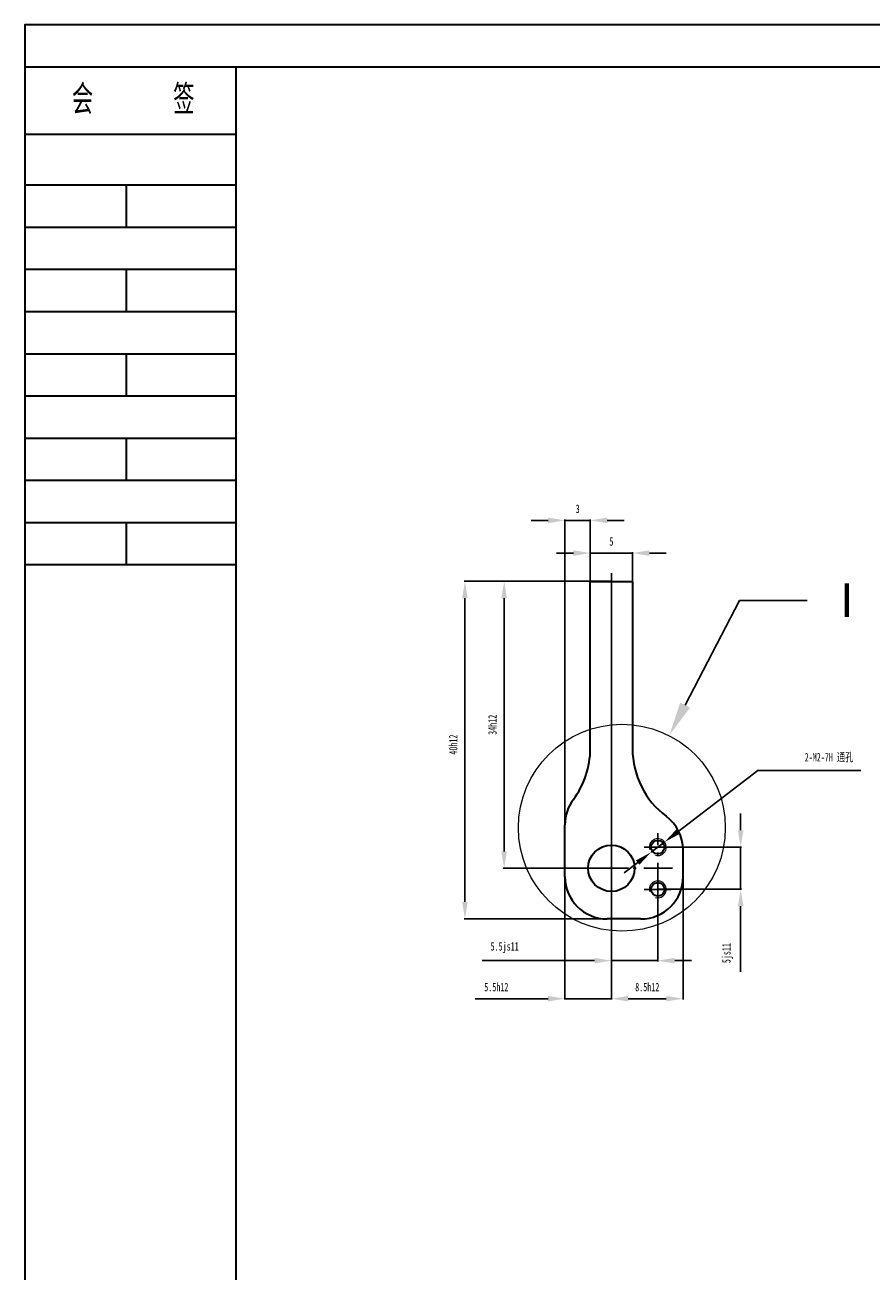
# Model space of a CAD drawing. Header units: millimetres. Extents: x -33921 to -29933, y -26486 to -26076.
# Tile 24 of 34: x -31808 to -31708, y -26226 to -26078. Entities that reach past the tile are written whole.
import ezdxf
from ezdxf import colors
from ezdxf.entities.mleader import LeaderData, LeaderLine
from ezdxf.math import Vec2, Vec3

# ---------------------------------------------------------------- set-up
doc = ezdxf.new("R2010")
doc.units = ezdxf.units.MM
doc.linetypes.add('GEN7A', pattern=[6.875, 4.75, -0.875, 0.375, -0.875])
doc.layers.add('尺寸线', color=5, linetype='Continuous', lineweight=15)
doc.layers.add('特别说明', color=3, linetype='Continuous')
doc.styles.add('SLDTEXTSTYLE5', font='TXT', dxfattribs={"width": 0.7})
doc.styles.get("Standard").update_dxf_attribs({"font": 'arial.ttf', "height": 1})
doc.styles.add('图框文字', font='gbenor.shx', dxfattribs={"bigfont": 'gbcbig.shx'})
doc.dimstyles.new('1-1', dxfattribs={"dimtxt": 1, "dimasz": 2, "dimexe": 0.1, "dimexo": 0.05, "dimgap": 0.875, "dimtad": 1, "dimtoh": 1, "dimrnd": 1e-09, "dimzin": 12, "dimdsep": 46, "dimtxsty": 'SLDTEXTSTYLE5', "dimcen": 0.09, "dimclrd": 5, "dimclre": 5, "dimclrt": 5, "dimadec": 0, "dimazin": 3, "dimtfac": 1, "dimtmove": 0, "dimatfit": 3, "dimfxl": 1, "dimfrac": 2, "dimtolj": 1, "dimtzin": 12, "dimarcsym": 0})
doc.dimstyles.new('1-1 v', dxfattribs={"dimtxt": 1, "dimasz": 2, "dimexe": 0.1, "dimexo": 0.05, "dimgap": 0.875, "dimtad": 1, "dimrnd": 1e-09, "dimzin": 12, "dimdsep": 46, "dimtxsty": 'SLDTEXTSTYLE5', "dimcen": 0.09, "dimclrd": 5, "dimclre": 5, "dimclrt": 5, "dimadec": 0, "dimazin": 3, "dimtfac": 1, "dimtmove": 0, "dimatfit": 3, "dimfxl": 1, "dimfrac": 2, "dimtolj": 1, "dimtzin": 12, "dimarcsym": 0})

# ---------------------------------------------------------------- blocks, each defined once
blk = doc.blocks.new('*D201')
at = {"layer": 'Defpoints', "color": 0, "transparency": 16777216}
for p in [(-31751.66, -26143.83), (-31738.95, -26143.83), (-31736.86, -26177.83)]:
    blk.add_point(p, dxfattribs=at)
at = {"layer": '尺寸线', "color": 5, "lineweight": -2, "transparency": 16777216}
for p, q in [((-31739, -26143.83), (-31751.76, -26143.83)), ((-31751.66, -26175.83), (-31751.66, -26145.83)), ((-31736.91, -26177.83), (-31751.76, -26177.83))]:
    blk.add_line(p, q, dxfattribs=at)
at = {"layer": '尺寸线', "color": 5, "transparency": 16777216}
for points in [[(-31752, -26145.83), (-31751.33, -26145.83), (-31751.66, -26143.83)], [(-31752, -26175.83), (-31751.33, -26175.83), (-31751.66, -26177.83)]]:
    blk.add_solid(points, dxfattribs=at)
at = {"layer": '尺寸线', "color": 5, "transparency": 16777216, "insert": (-31753.04, -26160.83), "char_height": 1, "attachment_point": 5, "rotation": 90, "style": 'SLDTEXTSTYLE5'}
blk.add_mtext('\\A1;34h12', dxfattribs=at)
blk = doc.blocks.new('*D202')
at = {"layer": 'Defpoints', "color": 0, "transparency": 16777216}
for p in [(-31744.45, -26177.83), (-31738.95, -26177.83), (-31738.95, -26193.29)]:
    blk.add_point(p, dxfattribs=at)
at = {"layer": '尺寸线', "color": 5, "lineweight": -2, "transparency": 16777216}
for p, q in [((-31744.45, -26177.88), (-31744.45, -26193.39)), ((-31738.95, -26177.88), (-31738.95, -26193.39)), ((-31746.45, -26193.29), (-31755.1, -26193.29)), ((-31738.95, -26193.29), (-31744.45, -26193.29)), ((-31736.95, -26193.29), (-31734.95, -26193.29))]:
    blk.add_line(p, q, dxfattribs=at)
at = {"layer": '尺寸线', "color": 5, "transparency": 16777216}
for points in [[(-31746.45, -26192.96), (-31746.45, -26193.62), (-31744.45, -26193.29)], [(-31736.95, -26192.96), (-31736.95, -26193.62), (-31738.95, -26193.29)]]:
    blk.add_solid(points, dxfattribs=at)
at = {"layer": '尺寸线', "color": 5, "transparency": 16777216, "insert": (-31752.59, -26191.92), "char_height": 1, "attachment_point": 5, "style": 'SLDTEXTSTYLE5'}
blk.add_mtext('\\A1;5.5h12', dxfattribs=at)
blk = doc.blocks.new('*D203')
at = {"layer": 'Defpoints', "color": 0, "transparency": 16777216}
for p in [(-31738.95, -26177.83), (-31730.45, -26177.83), (-31730.45, -26193.29)]:
    blk.add_point(p, dxfattribs=at)
at = {"layer": '尺寸线', "color": 5, "lineweight": -2, "transparency": 16777216}
for p, q in [((-31738.95, -26177.88), (-31738.95, -26193.39)), ((-31730.45, -26177.88), (-31730.45, -26193.39)), ((-31736.95, -26193.29), (-31732.45, -26193.29))]:
    blk.add_line(p, q, dxfattribs=at)
at = {"layer": '尺寸线', "color": 5, "transparency": 16777216}
for points in [[(-31736.95, -26192.96), (-31736.95, -26193.62), (-31738.95, -26193.29)], [(-31732.45, -26192.96), (-31732.45, -26193.62), (-31730.45, -26193.29)]]:
    blk.add_solid(points, dxfattribs=at)
at = {"layer": '尺寸线', "color": 5, "transparency": 16777216, "insert": (-31734.7, -26191.92), "char_height": 1, "attachment_point": 5, "style": 'SLDTEXTSTYLE5'}
blk.add_mtext('\\A1;8.5h12', dxfattribs=at)
blk = doc.blocks.new('*D204')
at = {"layer": 'Defpoints', "color": 0, "transparency": 16777216}
for p in [(-31733.45, -26175.33), (-31733.45, -26180.33), (-31723.63, -26180.33)]:
    blk.add_point(p, dxfattribs=at)
at = {"layer": '尺寸线', "color": 5, "lineweight": -2, "transparency": 16777216}
for p, q in [((-31723.63, -26173.33), (-31723.63, -26171.33)), ((-31733.4, -26175.33), (-31723.53, -26175.33)), ((-31723.63, -26175.33), (-31723.63, -26180.33)), ((-31733.4, -26180.33), (-31723.53, -26180.33)), ((-31723.63, -26182.33), (-31723.63, -26190.11))]:
    blk.add_line(p, q, dxfattribs=at)
at = {"layer": '尺寸线', "color": 5, "transparency": 16777216}
for points in [[(-31723.96, -26173.33), (-31723.29, -26173.33), (-31723.63, -26175.33)], [(-31723.96, -26182.33), (-31723.29, -26182.33), (-31723.63, -26180.33)]]:
    blk.add_solid(points, dxfattribs=at)
at = {"layer": '尺寸线', "color": 5, "transparency": 16777216, "insert": (-31725.17, -26187.89), "char_height": 1, "attachment_point": 5, "rotation": 90, "style": 'SLDTEXTSTYLE5'}
blk.add_mtext('\\A1;5js11', dxfattribs=at)
blk = doc.blocks.new('*D205')
at = {"layer": 'Defpoints', "color": 0, "transparency": 16777216}
for p in [(-31738.95, -26177.83), (-31733.45, -26180.33), (-31733.45, -26188.78)]:
    blk.add_point(p, dxfattribs=at)
at = {"layer": '尺寸线', "color": 5, "lineweight": -2, "transparency": 16777216}
for p, q in [((-31738.95, -26177.88), (-31738.95, -26188.88)), ((-31733.45, -26180.38), (-31733.45, -26188.88)), ((-31740.95, -26188.78), (-31754.28, -26188.78)), ((-31733.45, -26188.78), (-31738.95, -26188.78)), ((-31731.45, -26188.78), (-31729.45, -26188.78))]:
    blk.add_line(p, q, dxfattribs=at)
at = {"layer": '尺寸线', "color": 5, "transparency": 16777216}
for points in [[(-31740.95, -26188.45), (-31740.95, -26189.11), (-31738.95, -26188.78)], [(-31731.45, -26188.45), (-31731.45, -26189.11), (-31733.45, -26188.78)]]:
    blk.add_solid(points, dxfattribs=at)
at = {"layer": '尺寸线', "color": 5, "transparency": 16777216, "insert": (-31751.6, -26187.24), "char_height": 1, "attachment_point": 5, "style": 'SLDTEXTSTYLE5'}
blk.add_mtext('\\A1;5.5js11', dxfattribs=at)
blk = doc.blocks.new('*D206')
at = {"layer": 'Defpoints', "color": 0, "transparency": 16777216}
for p in [(-31741.45, -26136.61), (-31741.45, -26143.83), (-31744.45, -26175.75)]:
    blk.add_point(p, dxfattribs=at)
at = {"layer": '尺寸线', "color": 5, "lineweight": -2, "transparency": 16777216}
for p, q in [((-31746.45, -26136.61), (-31748.45, -26136.61)), ((-31744.45, -26175.7), (-31744.45, -26136.51)), ((-31744.45, -26136.61), (-31741.45, -26136.61)), ((-31741.45, -26143.78), (-31741.45, -26136.51)), ((-31739.45, -26136.61), (-31737.45, -26136.61))]:
    blk.add_line(p, q, dxfattribs=at)
at = {"layer": '尺寸线', "color": 5, "transparency": 16777216}
for points in [[(-31746.45, -26136.28), (-31746.45, -26136.94), (-31744.45, -26136.61)], [(-31739.45, -26136.28), (-31739.45, -26136.94), (-31741.45, -26136.61)]]:
    blk.add_solid(points, dxfattribs=at)
at = {"layer": '尺寸线', "color": 5, "transparency": 16777216, "insert": (-31742.95, -26135.24), "char_height": 1, "attachment_point": 5, "style": 'SLDTEXTSTYLE5'}
blk.add_mtext('\\A1;3', dxfattribs=at)
blk = doc.blocks.new('*D207')
at = {"layer": 'Defpoints', "color": 0, "transparency": 16777216}
for p in [(-31736.45, -26140.48), (-31741.45, -26143.83), (-31736.45, -26143.83)]:
    blk.add_point(p, dxfattribs=at)
at = {"layer": '尺寸线', "color": 5, "lineweight": -2, "transparency": 16777216}
for p, q in [((-31743.45, -26140.48), (-31745.45, -26140.48)), ((-31741.45, -26143.78), (-31741.45, -26140.38)), ((-31741.45, -26140.48), (-31736.45, -26140.48)), ((-31736.45, -26143.78), (-31736.45, -26140.38)), ((-31734.45, -26140.48), (-31732.45, -26140.48))]:
    blk.add_line(p, q, dxfattribs=at)
at = {"layer": '尺寸线', "color": 5, "transparency": 16777216}
for points in [[(-31743.45, -26140.15), (-31743.45, -26140.82), (-31741.45, -26140.48)], [(-31734.45, -26140.15), (-31734.45, -26140.82), (-31736.45, -26140.48)]]:
    blk.add_solid(points, dxfattribs=at)
at = {"layer": '尺寸线', "color": 5, "transparency": 16777216, "insert": (-31738.95, -26139.11), "char_height": 1, "attachment_point": 5, "style": 'SLDTEXTSTYLE5'}
blk.add_mtext('\\A1;5', dxfattribs=at)
blk = doc.blocks.new('*D208')
at = {"layer": 'Defpoints', "color": 0, "transparency": 16777216}
for p in [(-31756.31, -26143.83), (-31741.45, -26143.83), (-31738.95, -26183.83)]:
    blk.add_point(p, dxfattribs=at)
at = {"layer": '尺寸线', "color": 5, "lineweight": -2, "transparency": 16777216}
for p, q in [((-31741.5, -26143.83), (-31756.41, -26143.83)), ((-31756.31, -26181.83), (-31756.31, -26145.83)), ((-31739, -26183.83), (-31756.41, -26183.83))]:
    blk.add_line(p, q, dxfattribs=at)
at = {"layer": '尺寸线', "color": 5, "transparency": 16777216}
for points in [[(-31756.64, -26145.83), (-31755.98, -26145.83), (-31756.31, -26143.83)], [(-31756.64, -26181.83), (-31755.98, -26181.83), (-31756.31, -26183.83)]]:
    blk.add_solid(points, dxfattribs=at)
at = {"layer": '尺寸线', "color": 5, "transparency": 16777216, "insert": (-31757.69, -26163.18), "char_height": 1, "attachment_point": 5, "rotation": 90, "style": 'SLDTEXTSTYLE5'}
blk.add_mtext('\\A1;40h12', dxfattribs=at)
blk = doc.blocks.new('*D232')
at = {"layer": 'Defpoints', "color": 0, "transparency": 16777216}
for p in [(-31732.66, -26174.73), (-31734.25, -26175.94)]:
    blk.add_point(p, dxfattribs=at)
at = {"layer": '尺寸线', "color": 5, "lineweight": -2, "transparency": 16777216}
for p, q in [((-31721.59, -26166.24), (-31731.07, -26173.51)), ((-31709.38, -26166.24), (-31721.59, -26166.24)), ((-31734.25, -26175.94), (-31732.66, -26174.73)), ((-31735.83, -26177.16), (-31737.42, -26178.38))]:
    blk.add_line(p, q, dxfattribs=at)
at = {"layer": '尺寸线', "color": 5, "transparency": 16777216}
for points in [[(-31731.27, -26173.25), (-31730.87, -26173.77), (-31732.66, -26174.73)], [(-31736.04, -26176.9), (-31735.63, -26177.42), (-31734.25, -26175.94)]]:
    blk.add_solid(points, dxfattribs=at)
at = {"layer": '尺寸线', "color": 5, "transparency": 16777216, "insert": (-31713.15, -26164.73), "char_height": 1, "attachment_point": 5, "style": 'SLDTEXTSTYLE5'}
blk.add_mtext('\\A1;2-M2-7H {\\fSimSun|b0|i0|c134|p2;通孔}', dxfattribs=at)

msp = doc.modelspace()

# ---------------------------------------------------------------- linework, layer by layer
at = {"lineweight": 30}
for p, q in [((-31783.4608, -26082.8932), (-31808.4608, -26082.8932)), ((-31783.4608, -26090.8932), (-31808.4608, -26090.8932)), ((-31783.4608, -26096.8932), (-31808.4608, -26096.8932)), ((-31783.4608, -26101.8932), (-31808.4608, -26101.8932)), ((-31783.4608, -26106.8932), (-31808.4608, -26106.8932)), ((-31783.4608, -26111.8932), (-31808.4608, -26111.8932)), ((-31783.4608, -26116.8932), (-31808.4608, -26116.8932)), ((-31783.4608, -26121.8932), (-31808.4608, -26121.8932)), ((-31783.4608, -26126.8932), (-31808.4608, -26126.8932)), ((-31783.4608, -26131.8932), (-31808.4608, -26131.8932)), ((-31783.4608, -26136.8932), (-31808.4608, -26136.8932)), ((-31783.4608, -26141.8932), (-31808.4608, -26141.8932))]:
    msp.add_line(p, q, dxfattribs=at)
at = {"color": 7, "linetype": 'Continuous', "lineweight": 35}
for p, q in [((-31741.4525, -26160.8347), (-31741.4525, -26143.8347)), ((-31741.4525, -26143.8347), (-31736.4525, -26143.8347)), ((-31736.4525, -26143.8347), (-31736.4525, -26160.8347)), ((-31741.4525, -26163.6696), (-31741.4525, -26160.8347)), ((-31736.4525, -26160.8347), (-31736.4525, -26163.6696)), ((-31744.4525, -26178.8347), (-31744.4525, -26172.6696)), ((-31730.4525, -26178.8347), (-31730.4525, -26175.6696)), ((-31735.4525, -26183.8347), (-31739.4525, -26183.8347))]:
    msp.add_line(p, q, dxfattribs=at)
at = {"lineweight": 30}
for points in [[(-31808.4608, -26374.8932), (-31598.4608, -26374.8932), (-31598.4608, -26077.8932), (-31808.4608, -26077.8932)], [(-31783.4608, -26369.8932), (-31603.4608, -26369.8932), (-31603.4608, -26082.8932), (-31783.4608, -26082.8932)]]:
    msp.add_lwpolyline(points, close=True, dxfattribs=at)
for points in [[(-31796.4608, -26096.8932), (-31796.4608, -26101.8932)], [(-31796.4608, -26106.8932), (-31796.4608, -26111.8932)], [(-31796.4608, -26116.8932), (-31796.4608, -26121.8932)], [(-31796.4608, -26126.8932), (-31796.4608, -26131.8932)], [(-31796.4608, -26136.8932), (-31796.4608, -26141.8932)]]:
    msp.add_lwpolyline(points, dxfattribs=at)
at = {"color": 7, "linetype": 'Continuous', "lineweight": 35}
for centre, radius in [((-31738.9525, -26177.8347), 2.75), ((-31733.4525, -26175.3347), 0.8), ((-31733.4525, -26180.3347), 0.8)]:
    msp.add_circle(centre, radius, dxfattribs=at)
for centre, radius, start, end in [((-31751.4525, -26163.6696), 10, 323.130102, 0), ((-31726.4525, -26163.6696), 10, 180, 233.130102), ((-31739.4525, -26172.6696), 5, 143.130102, 180), ((-31735.4525, -26175.6696), 5, 0, 53.130102), ((-31739.4525, -26178.8347), 5, 180, 270), ((-31735.4525, -26178.8347), 5, 270, 0)]:
    msp.add_arc(centre, radius, start, end, dxfattribs=at)
at = {"color": 7, "linetype": 'Continuous', "lineweight": 18}
for centre in [(-31733.4525, -26175.3347), (-31733.4525, -26180.3347)]:
    msp.add_arc(centre, 1, 255, 195, dxfattribs=at)
at = {"layer": '尺寸线', "color": 6}
msp.add_circle((-31737.7066, -26173.0313), 12.2603, dxfattribs=at)
at = {"layer": '特别说明', "color": 1, "linetype": 'GEN7A'}
for p, q in [((-31738.9525, -26177.8347), (-31738.9525, -26142.8526)), ((-31738.9525, -26142.8526), (-31738.9525, -26184.5792)), ((-31733.4525, -26181.9594), (-31733.4525, -26173.6721)), ((-31733.4525, -26175.3347), (-31735.0816, -26175.3347)), ((-31733.4525, -26175.3347), (-31731.8824, -26175.3347)), ((-31738.9525, -26177.8347), (-31741.9957, -26177.8347)), ((-31741.9957, -26177.8347), (-31731.7196, -26177.8347)), ((-31733.4525, -26180.3347), (-31735.0816, -26180.3347)), ((-31733.4525, -26180.3347), (-31731.8824, -26180.3347))]:
    msp.add_line(p, q, dxfattribs=at)

# ---------------------------------------------------------------- texts
at = {"lineweight": 30, "style": '图框文字'}
msp.add_text('会     签', height=3.5, dxfattribs=at).set_placement((-31802.8914, -26088.4816))

# ---------------------------------------------------------------- dimensions: what is measured, and where the dimension line sits
at = {"layer": '尺寸线'}
for base, p1, p2, picture, middle in [((-31741.4525, -26136.6106), (-31744.4525, -26175.7522), (-31741.4525, -26143.8347), '*D206', (-31742.9525, -26135.2356)), ((-31736.4525, -26140.483), (-31741.4525, -26143.8347), (-31736.4525, -26143.8347), '*D207', (-31738.9525, -26139.108))]:
    dim = msp.add_linear_dim(base=base, p1=p1, p2=p2, dimstyle='1-1 v', dxfattribs=at)
    dim.commit()
    dim.dimension.update_dxf_attribs({"geometry": picture, "text_midpoint": middle})
for base, p1, p2, text, picture, middle in [((-31756.3109, -26143.8347), (-31738.9525, -26183.8347), (-31741.4525, -26143.8347), '<>h12', '*D208', (-31756.3109, -26163.1849)), ((-31751.6643, -26143.8347), (-31736.8577, -26177.8347), (-31738.9525, -26143.8347), '<>h12', '*D201', (-31751.6643, -26160.8347)), ((-31723.6256, -26180.3347), (-31733.4525, -26175.3347), (-31733.4525, -26180.3347), '<>js11', '*D204', (-31723.6256, -26187.8931))]:
    dim = msp.add_linear_dim(base=base, p1=p1, p2=p2, angle=90, text=text, dimstyle='1-1 v', dxfattribs=at)
    dim.commit()
    dim.dimension.update_dxf_attribs({"geometry": picture, "text_midpoint": middle, "dimtype": 160})
dim = msp.add_diameter_dim_2p(p1=(-31734.2462, -26175.943), p2=(-31732.6588, -26174.7264), text='2-M2-7H {\\fSimSun|b0|i0|c134|p2;通孔}', dimstyle='1-1', dxfattribs=at)
dim.commit()
dim.dimension.update_dxf_attribs({"geometry": '*D232', "text_midpoint": (-31713.1549, -26166.2429), "dimtype": 163})
for base, p1, p2, text, picture, middle in [((-31738.9525, -26193.2908), (-31744.4525, -26177.8347), (-31738.9525, -26177.8347), '<>h12', '*D202', (-31752.5941, -26193.2908)), ((-31733.4525, -26188.7789), (-31738.9525, -26177.8347), (-31733.4525, -26180.3347), '<>js11', '*D205', (-31751.5983, -26188.7789))]:
    dim = msp.add_linear_dim(base=base, p1=p1, p2=p2, text=text, dimstyle='1-1 v', dxfattribs=at)
    dim.commit()
    dim.dimension.update_dxf_attribs({"geometry": picture, "text_midpoint": middle, "dimtype": 160})
dim = msp.add_linear_dim(base=(-31730.4525, -26193.2908), p1=(-31738.9525, -26177.8347), p2=(-31730.4525, -26177.8347), text='<>h12', dimstyle='1-1 v', dxfattribs=at)
dim.commit()
dim.dimension.update_dxf_attribs({"geometry": '*D203', "text_midpoint": (-31734.7025, -26191.9158)})

# ---------------------------------------------------------------- leaders
ml = msp.add_multileader_mtext('Standard', dxfattribs=at)
ml.set_content('{\\fSimSun|b0|i0|c134|p2;Ⅰ}', color=256)
ml.set_leader_properties()
ml.build(insert=Vec2(0, 0))
ctx = ml.context
ctx.base_point, ctx.plane_origin = Vec3(-31715.7653, -26146.108), Vec3(-31737.7066, -26160.771)
notes = []
notes.append((ctx, [(0, (1, 1, 0), (-31723.7653, -26146.108), (1, 0), 8, [(0, [(-31732.0595, -26162.044)], 0, [])])]))
ctx.mtext.insert, ctx.mtext.flow_direction = Vec3(-31713.7653, -26144.0521), 5
for ctx, leaders in notes:
    for number, flags, end, landing, length, lines in leaders:
        leader = LeaderData()
        leader.index, (leader.has_last_leader_line, leader.has_dogleg_vector, leader.attachment_direction) = number, flags
        leader.last_leader_point, leader.dogleg_vector, leader.dogleg_length = Vec3(end), Vec3(landing), length
        for number, points, colour, breaks in lines:
            line = LeaderLine()
            line.index, line.vertices, line.color, line.breaks = number, Vec3.list(points), colors.encode_raw_color(colour), breaks
            leader.lines.append(line)
        ctx.leaders.append(leader)

doc.saveas('drawing.dxf')
